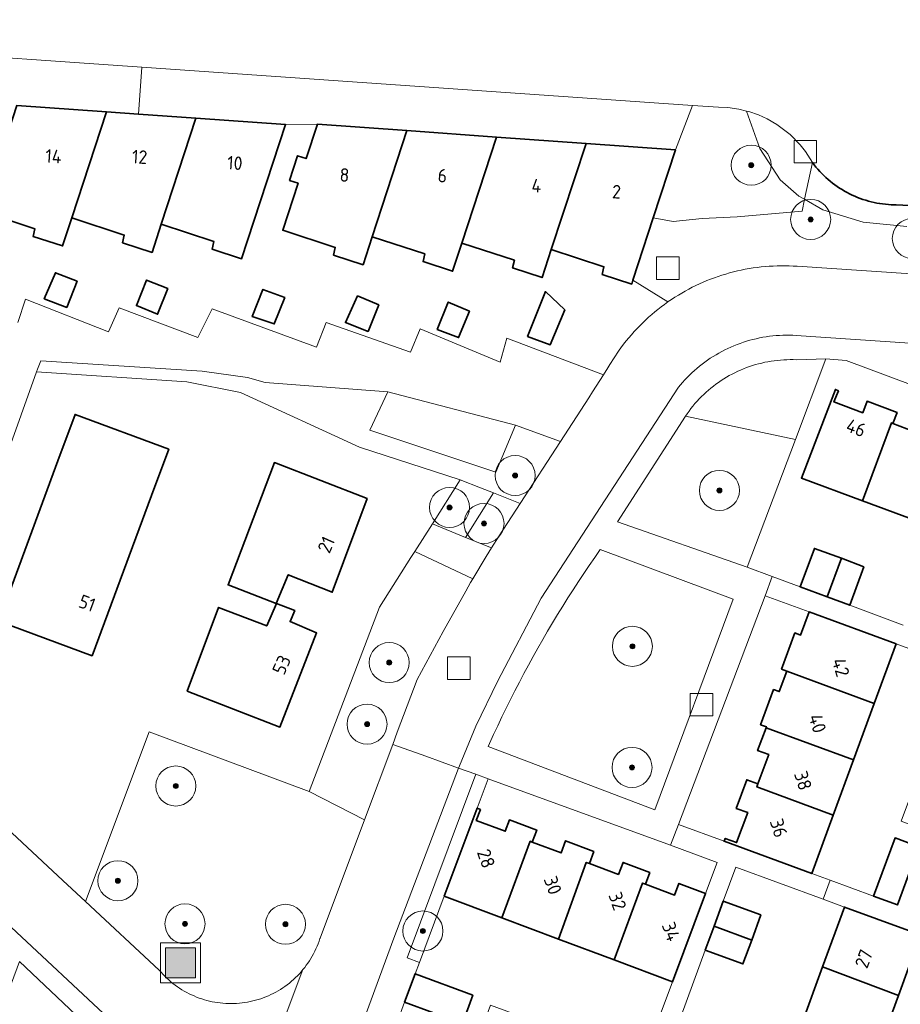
# Model space of a CAD drawing. Extents: x 154222 to 160093, y 456746 to 462495.
# Tile 142 of 254: x 158233 to 158321, y 461078 to 461177. Entities that reach past the tile are written whole.
import ezdxf
from ezdxf.enums import TextEntityAlignment as Align

# ---------------------------------------------------------------- set-up
doc = ezdxf.new("R2010")
doc.units = 0
doc.header["$LTSCALE"] = 0.75
doc.layers.get('0').update_dxf_attribs({"linetype": 'CONTINUOUS'})
for name, color, linetype, lineweight in [('B-XX-GK-BESCHOEIING-G', 252, 'GK-BESCHOEIING', 35), ('B-XX-GR-BEPLANTING_CULTUUR_BOSPLANTSOEN-GV', 252, 'CONTINUOUS', 18), ('B-XX-GR-BEPLANTING_CULTUUR_HEESTERS-GV', 252, 'CONTINUOUS', 18), ('B-XX-GR-BOOM-S', 252, 'CONTINUOUS', 25), ('B-XX-IE-MEUBILAIR_WEGMEUBILAIR-S', 252, 'CONTINUOUS', 25), ('B-XX-OG-BEBOUWING-GV', 6, 'CONTINUOUS', 35), ('B-XX-OG-BEBOUWING-T18', 1, 'CONTINUOUS', 18), ('B-XX-OG-TERREIN_CULTUURSCHEIDING-GV', 252, 'CONTINUOUS', 18), ('B-XX-OG-TERREIN_ERF-GV', 252, 'CONTINUOUS', 18), ('B-XX-OG-WATER_SLOOT-GV', 252, 'CONTINUOUS', 18), ('B-XX-RI-GWA_RIOOLPUT-S', 252, 'CONTINUOUS', 25), ('B-XX-VH-VERHARDING_ASFALT-GV', 252, 'CONTINUOUS', 18), ('B-XX-VH-VERHARDING_BETONSTRAATSTEEN-GV', 252, 'CONTINUOUS', 18), ('B-XX-VH-VERHARDING_TEGEL-GV', 252, 'CONTINUOUS', 18)]:
    doc.layers.add(name, color=color, linetype=linetype, lineweight=lineweight)
doc.styles.add('NLCS-ISO-M-T18', font='NLCS-ISO.ttf', dxfattribs={"height": 1.8})
doc.linetypes.add('GK-BESCHOEIING', pattern='A,30,-5,[1,NLCS.SHX,S=1,R=0,X=0,Y=0],-5', length=40)

# ---------------------------------------------------------------- blocks, each defined once
blk = doc.blocks.new('SIE-WEG_AFVALBAK-SO')
at = {"linetype": 'ByBlock', "lineweight": 18}
h = blk.add_hatch(color=0, dxfattribs=at)
h.dxf.hatch_style = 1
h.paths.add_polyline_path([(-1.5, -1.5), (1.5, -1.5), (1.5, 1.5), (-1.5, 1.5)])
at = {"color": 0, "linetype": 'ByBlock', "lineweight": 18}
for points in [[(-2, -2), (2, -2), (2, 2), (-2, 2)], [(-1.5, -1.5), (1.5, -1.5), (1.5, 1.5), (-1.5, 1.5)]]:
    blk.add_lwpolyline(points, close=True, dxfattribs=at)
blk = doc.blocks.new('SRI-PUT_INSPECTIEPUT_RIOOLPUT-SO')
at = {"color": 0, "linetype": 'ByBlock', "lineweight": 18}
blk.add_lwpolyline([(-1.125, -1.125), (1.125, -1.125), (1.125, 1.125), (-1.125, 1.125)], close=True, dxfattribs=at)
blk = doc.blocks.new('SGR-BOOM_01-SO')
at = {"linetype": 'ByBlock', "lineweight": 18}
h = blk.add_hatch(color=0, dxfattribs=at)
h.dxf.hatch_style = 1
edge = h.paths.add_edge_path()
edge.add_arc((0, 0), 0.25, 0, 360)
at = {"color": 0, "linetype": 'ByBlock', "lineweight": 18}
for radius in [2, 0.25]:
    blk.add_circle((0, 0), radius, dxfattribs=at)

msp = doc.modelspace()

# ---------------------------------------------------------------- linework, layer by layer
at = {"layer": 'B-XX-GK-BESCHOEIING-G'}
msp.add_lwpolyline([(158343.163, 461157.071), (158320.35, 461158.23), (158320.15, 461158.232), (158319.862, 461158.242), (158319.574, 461158.26), (158319.286, 461158.286), (158319, 461158.32), (158318.714, 461158.361), (158318.43, 461158.411), (158318.147, 461158.468), (158317.866, 461158.534), (158317.586, 461158.607), (158317.309, 461158.688), (158317.035, 461158.776), (158316.762, 461158.872), (158316.493, 461158.975), (158316.226, 461159.086), (158315.963, 461159.205), (158315.703, 461159.33), (158315.447, 461159.463), (158315.194, 461159.603), (158314.946, 461159.749), (158314.701, 461159.903), (158314.461, 461160.063), (158314.226, 461160.23), (158313.995, 461160.403), (158313.769, 461160.583), (158313.548, 461160.769), (158313.333, 461160.961), (158313.122, 461161.158), (158312.918, 461161.362), (158312.719, 461161.571), (158312.526, 461161.785), (158312.339, 461162.005), (158312.158, 461162.23), (158311.983, 461162.46)], dxfattribs=at)
at = {"layer": 'B-XX-GR-BEPLANTING_CULTUUR_BOSPLANTSOEN-GV'}
msp.add_lwpolyline([(158232.518, 461168.167), (158241.462, 461167.526), (158244.659, 461167.297), (158244.996, 461171.989), (158173.13, 461176.99)], dxfattribs=at)
for points in [[(158302.61, 461167.98), (158299.99, 461168.162), (158298.311, 461163.724), (158296.088, 461156.925), (158298.083, 461156.571), (158300.963, 461156.859), (158304.472, 461157.021), (158310.945, 461157.599), (158311.198, 461158.785), (158310.619, 461159.113), (158308.749, 461160.725), (158306.739, 461163.848), (158305.389, 461167.604), (158304.633, 461167.787), (158303.539, 461167.94)], [(158305.63, 461167.545), (158305.389, 461167.604), (158306.739, 461163.848), (158308.749, 461160.725), (158310.619, 461159.113), (158311.198, 461158.785), (158311.983, 461162.46), (158311.28, 461163.55), (158310.759, 461164.214), (158309.754, 461165.246), (158308.435, 461166.256), (158307.478, 461166.809), (158306.591, 461167.212)]]:
    msp.add_lwpolyline(points, close=True, dxfattribs=at)
at = {"layer": 'B-XX-GR-BEPLANTING_CULTUUR_HEESTERS-GV'}
for points in [[(158310.283, 461134.808), (158313.318, 461142.846), (158310.388, 461142.758), (158310.071, 461142.768), (158309.753, 461142.771), (158309.436, 461142.765), (158309.119, 461142.751), (158308.802, 461142.73), (158308.486, 461142.7), (158308.17, 461142.663), (158307.856, 461142.617), (158307.543, 461142.564), (158307.232, 461142.503), (158306.922, 461142.434), (158306.614, 461142.357), (158306.308, 461142.272), (158306.004, 461142.18), (158305.703, 461142.08), (158305.404, 461141.973), (158305.108, 461141.858), (158304.815, 461141.735), (158304.525, 461141.606), (158304.239, 461141.468), (158303.956, 461141.324), (158303.677, 461141.173), (158303.402, 461141.015), (158303.13, 461140.85), (158302.863, 461140.678), (158302.601, 461140.499), (158302.343, 461140.314), (158302.09, 461140.123), (158301.841, 461139.925), (158301.598, 461139.721), (158301.36, 461139.511), (158301.128, 461139.295), (158300.9, 461139.073), (158300.679, 461138.845), (158300.463, 461138.612), (158300.253, 461138.374), (158300.05, 461138.13), (158299.852, 461137.882), (158299.661, 461137.628), (158299.477, 461137.37), (158299.315, 461137.132)], [(158278.823, 461129.969), (158276.811, 461130.768), (158274.024, 461126.379), (158277.345, 461125.018), (158280.132, 461129.449)], [(158279.596, 461100.909), (158278.378, 461101.353), (158271.513, 461083.012), (158272.727, 461082.556), (158275.2, 461089.166), (158278.494, 461097.964)]]:
    msp.add_lwpolyline(points, close=True, dxfattribs=at)
at = {"layer": 'B-XX-OG-BEBOUWING-GV'}
for points in [[(158241.462, 461167.526), (158232.518, 461168.167), (158229.054, 461157.569), (158234.305, 461155.852), (158234.134, 461155.087), (158237.081, 461154.124), (158237.997, 461156.928)], [(158244.659, 461167.297), (158241.462, 461167.526), (158237.997, 461156.928), (158243.249, 461155.212), (158243.078, 461154.447), (158246.024, 461153.484), (158246.941, 461156.288), (158250.406, 461166.886)], [(158259.349, 461166.245), (158250.406, 461166.886), (158246.941, 461156.288), (158252.192, 461154.571), (158252.021, 461153.806), (158254.968, 461152.843)], [(158271.48, 461165.646), (158262.537, 461166.286), (158261.413, 461162.849), (158260.555, 461163.13), (158259.75, 461160.669), (158260.609, 461160.388), (158259.072, 461155.688), (158264.324, 461153.972), (158264.153, 461153.207), (158267.099, 461152.244), (158268.016, 461155.048)], [(158280.424, 461165.005), (158271.48, 461165.646), (158268.016, 461155.048), (158273.267, 461153.331), (158273.096, 461152.566), (158276.043, 461151.603), (158276.959, 461154.407)], [(158289.368, 461164.365), (158280.424, 461165.005), (158276.959, 461154.407), (158282.211, 461152.69), (158282.04, 461151.926), (158284.986, 461150.962), (158285.903, 461153.766)], [(158298.311, 461163.724), (158289.368, 461164.365), (158285.903, 461153.766), (158291.154, 461152.05), (158290.984, 461151.285), (158293.93, 461150.322), (158294.057, 461150.712), (158296.088, 461156.925)], [(158238.529, 461150.612), (158236.36, 461151.447), (158235.256, 461148.855), (158237.493, 461147.982)], [(158247.592, 461149.866), (158245.482, 461150.722), (158244.464, 461148.172), (158246.565, 461147.309)], [(158259.269, 461148.989), (158257.088, 461149.781), (158256.027, 461147.076), (158258.223, 461146.344)], [(158268.67, 461148.248), (158266.544, 461149.133), (158265.341, 461146.467), (158267.598, 461145.59)], [(158287.245, 461147.74), (158285.313, 461149.575), (158283.533, 461145.098), (158285.772, 461144.236)], [(158277.741, 461147.623), (158275.601, 461148.521), (158274.507, 461145.794), (158276.636, 461144.977)], [(158314.576, 461139.647), (158314.276, 461139.797), (158310.892, 461130.938), (158316.998, 461128.679), (158319.868, 461136.454), (158320.024, 461136.395), (158320.437, 461137.489), (158317.44, 461138.619), (158317.003, 461137.462), (158314.128, 461138.546)], [(158247.688, 461133.835), (158238.34, 461137.291), (158236.605, 461132.657), (158230.685, 461116.647), (158240.033, 461113.191), (158245.953, 461129.201)], [(158320.024, 461136.395), (158319.868, 461136.454), (158316.998, 461128.679), (158322.478, 461126.651), (158325.356, 461134.439), (158325.599, 461134.347), (158325.984, 461135.367), (158323.223, 461136.409), (158322.82, 461135.34)], [(158267.507, 461128.898), (158258.241, 461132.48), (158253.614, 461120.267), (158258.422, 461118.426), (158259.617, 461121.28), (158264.025, 461119.539)], [(158314.874, 461122.925), (158312.19, 461123.919), (158310.763, 461120.061), (158313.45, 461119.067)], [(158317.133, 461122.089), (158314.874, 461122.925), (158313.45, 461119.067), (158315.706, 461118.233)], [(158260.276, 461117.716), (158258.438, 461118.42), (158257.478, 461116.171), (158252.668, 461118.014), (158249.534, 461109.656), (158258.8, 461106.074), (158262.449, 461115.477), (158259.811, 461116.606)], [(158320.343, 461114.374), (158311.655, 461117.566), (158310.807, 461115.257), (158310.234, 461115.467), (158308.906, 461111.854), (158309.417, 461111.666), (158318.161, 461108.434)], [(158318.161, 461108.434), (158309.417, 461111.666), (158308.662, 461109.611), (158308.1, 461109.818), (158306.811, 461106.306), (158307.383, 461106.096), (158307.347, 461105.997), (158316.084, 461102.779)], [(158316.084, 461102.779), (158307.347, 461105.997), (158306.51, 461103.72), (158307.616, 461103.314), (158306.544, 461100.395), (158306.433, 461100.095), (158314.062, 461097.275)], [(158306.544, 461100.395), (158305.426, 461100.806), (158304.375, 461097.946), (158305.519, 461097.526), (158304.416, 461094.525), (158303.273, 461094.945), (158303.166, 461094.654), (158311.918, 461091.439), (158314.062, 461097.275), (158306.433, 461100.095)], [(158278.82, 461097.842), (158278.494, 461097.964), (158275.2, 461089.166), (158280.955, 461087.011), (158283.799, 461094.657), (158284.001, 461094.582), (158284.447, 461095.774), (158281.723, 461096.793), (158281.296, 461095.653), (158278.406, 461096.736)], [(158290.16, 461093.645), (158287.327, 461094.705), (158286.878, 461093.505), (158284.001, 461094.582), (158283.799, 461094.657), (158280.955, 461087.011), (158286.63, 461084.887), (158289.395, 461092.547), (158289.706, 461092.43)], [(158322.624, 461094.107), (158320.243, 461094.99), (158318.088, 461089.174), (158320.472, 461088.298)], [(158295.755, 461091.54), (158293.064, 461092.547), (158292.612, 461091.342), (158289.706, 461092.43), (158289.395, 461092.547), (158286.63, 461084.887), (158292.172, 461082.812), (158295.002, 461090.484), (158295.315, 461090.367)], [(158295.315, 461090.367), (158295.002, 461090.484), (158292.172, 461082.812), (158298.002, 461080.629), (158301.306, 461089.454), (158298.646, 461090.45), (158298.209, 461089.283)], [(158306.845, 461087.301), (158303.082, 461088.688), (158302.162, 461086.188), (158305.915, 461084.775)], [(158321.589, 461085.74), (158315.181, 461088.09), (158312.989, 461082.111), (158320.568, 461079.258), (158322.784, 461085.302)], [(158305.915, 461084.775), (158302.162, 461086.188), (158301.278, 461083.787), (158305.04, 461082.401)], [(158320.568, 461079.258), (158312.989, 461082.111), (158310.946, 461076.537), (158318.537, 461073.718)], [(158278.072, 461079.292), (158272.302, 461081.419), (158271.239, 461078.584), (158277.026, 461076.452)]]:
    msp.add_lwpolyline(points, close=True, dxfattribs=at)
at = {"layer": 'B-XX-OG-TERREIN_CULTUURSCHEIDING-GV'}
for points in [[(158299.99, 461168.162), (158244.996, 461171.989), (158244.659, 461167.297), (158250.406, 461166.886), (158259.349, 461166.245), (158262.537, 461166.286), (158271.48, 461165.646), (158280.424, 461165.005), (158289.368, 461164.365), (158298.311, 461163.724)], [(158251.019, 461141.604), (158234.918, 461142.637), (158234.593, 461141.832), (158234.49, 461141.542), (158249.478, 461140.548), (158254.863, 461139.504), (158266.728, 461134.029), (158276.811, 461130.768), (158278.823, 461129.969), (158280.132, 461129.449), (158282.779, 461128.397), (158286.824, 461134.603), (158282.316, 461136.235), (158280.363, 461131.519), (158267.774, 461135.717), (158269.574, 461139.539), (158257.305, 461140.492), (158255.55, 461140.995)], [(158310.283, 461134.808), (158299.315, 461137.132), (158292.525, 461126.581), (158305.457, 461122.024)], [(158282.779, 461128.397), (158280.132, 461129.449), (158277.345, 461125.018), (158279.935, 461123.957), (158280.678, 461125.174)], [(158278.055, 461120.877), (158272.255, 461123.594), (158271.879, 461123.002), (158268.732, 461118.047), (158261.717, 461099.628), (158267.233, 461096.799), (158270.059, 461104.338), (158270.512, 461105.547), (158272.501, 461110.803), (158275.094, 461115.609), (158277.356, 461119.659), (158277.835, 461120.517)], [(158304.081, 461118.853), (158290.791, 461123.818), (158290.235, 461123.021), (158289.686, 461122.219), (158289.144, 461121.413), (158288.608, 461120.603), (158288.079, 461119.788), (158287.556, 461118.969), (158287.041, 461118.145), (158286.532, 461117.317), (158286.03, 461116.486), (158285.535, 461115.65), (158285.047, 461114.81), (158284.565, 461113.965), (158284.091, 461113.117), (158283.624, 461112.266), (158283.163, 461111.41), (158282.71, 461110.551), (158282.264, 461109.687), (158281.825, 461108.821), (158281.393, 461107.95), (158280.968, 461107.076), (158280.551, 461106.199), (158280.14, 461105.318), (158279.737, 461104.434), (158279.602, 461104.133), (158296.256, 461097.788)], [(158261.717, 461099.628), (158245.719, 461105.607), (158239.364, 461088.656), (158246.742, 461081.792), (158246.92, 461081.585), (158247.105, 461081.383), (158247.295, 461081.187), (158247.491, 461080.997), (158247.692, 461080.812), (158247.899, 461080.633), (158248.111, 461080.46), (158248.327, 461080.294), (158248.549, 461080.134), (158248.775, 461079.981), (158249.006, 461079.834), (158249.24, 461079.694), (158249.479, 461079.561), (158249.722, 461079.435), (158249.968, 461079.316), (158250.217, 461079.205), (158250.47, 461079.1), (158250.725, 461079.004), (158250.984, 461078.915), (158251.244, 461078.833), (158251.507, 461078.759), (158251.773, 461078.693), (158252.021, 461078.638), (158252.289, 461078.587), (158252.559, 461078.544), (158252.83, 461078.508), (158253.102, 461078.481), (158253.374, 461078.462), (158253.647, 461078.45), (158253.921, 461078.447), (158254.194, 461078.451), (158254.467, 461078.464), (158254.739, 461078.485), (158255.011, 461078.513), (158255.282, 461078.55), (158255.551, 461078.594), (158255.819, 461078.646), (158256.086, 461078.707), (158256.35, 461078.774), (158256.613, 461078.85), (158256.873, 461078.933), (158257.131, 461079.024), (158257.386, 461079.122), (158257.638, 461079.228), (158257.886, 461079.341), (158258.132, 461079.462), (158258.373, 461079.589), (158258.611, 461079.723), (158258.845, 461079.865), (158259.074, 461080.013), (158259.3, 461080.168), (158259.52, 461080.329), (158259.736, 461080.497), (158259.946, 461080.671), (158260.152, 461080.851), (158260.352, 461081.037), (158260.547, 461081.229), (158260.736, 461081.426), (158260.918, 461081.629), (158261.095, 461081.837), (158261.266, 461082.05), (158261.431, 461082.269), (158261.589, 461082.491), (158261.74, 461082.719), (158261.885, 461082.95), (158262.023, 461083.186), (158262.154, 461083.426), (158262.278, 461083.67), (158262.394, 461083.917), (158262.504, 461084.167), (158262.606, 461084.42), (158262.701, 461084.677), (158262.788, 461084.936), (158262.8, 461084.975), (158267.233, 461096.799)]]:
    msp.add_lwpolyline(points, close=True, dxfattribs=at)
for points in [[(158343.163, 461157.071), (158320.35, 461158.23), (158320.15, 461158.232), (158319.862, 461158.242), (158319.574, 461158.26), (158319.286, 461158.286), (158319, 461158.319), (158318.714, 461158.361), (158318.43, 461158.411), (158318.147, 461158.468), (158317.866, 461158.534), (158317.587, 461158.607), (158317.309, 461158.688), (158317.035, 461158.776), (158316.762, 461158.872), (158316.493, 461158.975), (158316.227, 461159.086), (158315.963, 461159.205), (158315.703, 461159.33), (158315.447, 461159.463), (158315.194, 461159.603), (158314.946, 461159.749), (158314.701, 461159.903), (158314.461, 461160.063), (158314.226, 461160.23), (158313.995, 461160.403), (158313.769, 461160.583), (158313.548, 461160.769), (158313.332, 461160.96), (158313.122, 461161.158), (158312.918, 461161.362), (158312.719, 461161.571), (158312.526, 461161.785), (158312.339, 461162.005), (158312.158, 461162.23), (158311.983, 461162.46), (158311.198, 461158.785), (158313.027, 461157.747), (158317.055, 461156.495), (158321.403, 461156.054)], [(158321.403, 461156.054), (158317.055, 461156.495), (158313.027, 461157.747), (158311.198, 461158.785), (158310.945, 461157.599), (158304.472, 461157.021), (158300.963, 461156.859), (158298.083, 461156.571), (158296.088, 461156.925), (158294.057, 461150.712), (158297.537, 461148.528), (158297.587, 461148.563), (158297.918, 461148.788), (158298.253, 461149.007), (158298.592, 461149.218), (158298.935, 461149.423), (158299.282, 461149.621), (158299.633, 461149.812), (158299.988, 461149.996), (158300.347, 461150.173), (158300.709, 461150.343), (158301.074, 461150.505), (158301.443, 461150.66), (158301.815, 461150.807), (158302.189, 461150.948), (158302.566, 461151.08), (158302.946, 461151.205), (158303.328, 461151.322), (158303.713, 461151.432), (158304.099, 461151.534), (158304.488, 461151.628), (158304.878, 461151.715), (158305.27, 461151.793), (158305.663, 461151.864), (158306.058, 461151.927), (158306.454, 461151.982), (158306.851, 461152.029), (158307.249, 461152.068), (158307.648, 461152.099), (158308.047, 461152.122), (158308.446, 461152.137), (158308.846, 461152.144), (158309.246, 461152.144), (158309.646, 461152.135), (158310.045, 461152.118), (158310.444, 461152.093), (158342.63, 461149.957)]]:
    msp.add_lwpolyline(points, dxfattribs=at)
at = {"layer": 'B-XX-OG-TERREIN_ERF-GV'}
for points in [[(158232.601, 461146.482), (158233.374, 461148.799), (158241.673, 461145.564), (158242.723, 461147.929), (158250.604, 461144.969), (158252.021, 461147.845), (158262.451, 461144.02), (158263.408, 461146.478), (158271.844, 461143.52), (158272.801, 461145.839), (158280.777, 461142.509), (158281.457, 461144.918), (158291.104, 461141.243), (158291.551, 461141.951), (158291.757, 461142.277), (158292.598, 461143.604), (158292.909, 461144.056), (158293.253, 461144.484), (158293.376, 461144.637), (158293.637, 461144.952), (158293.903, 461145.261), (158294.175, 461145.565), (158294.454, 461145.863), (158294.738, 461146.157), (158295.028, 461146.444), (158295.323, 461146.726), (158295.624, 461147.001), (158295.93, 461147.271), (158296.241, 461147.535), (158296.558, 461147.793), (158296.88, 461148.044), (158297.206, 461148.289), (158297.537, 461148.528), (158294.057, 461150.712), (158293.93, 461150.322), (158290.984, 461151.285), (158291.154, 461152.05), (158285.903, 461153.766), (158284.986, 461150.962), (158282.04, 461151.926), (158282.211, 461152.69), (158276.959, 461154.407), (158276.043, 461151.603), (158273.096, 461152.566), (158273.267, 461153.331), (158268.016, 461155.048), (158267.099, 461152.244), (158264.153, 461153.207), (158264.324, 461153.972), (158259.072, 461155.688), (158260.609, 461160.388), (158259.75, 461160.669), (158260.555, 461163.13), (158261.413, 461162.849), (158262.537, 461166.286), (158259.349, 461166.245), (158254.968, 461152.843), (158252.021, 461153.806), (158252.192, 461154.571), (158246.941, 461156.288), (158246.024, 461153.484), (158243.078, 461154.447), (158243.249, 461155.212), (158237.997, 461156.928), (158237.081, 461154.124), (158234.134, 461155.087), (158234.305, 461155.852), (158229.054, 461157.569)], [(158354.985, 461127.912), (158315.37, 461142.7), (158313.318, 461142.846), (158310.283, 461134.808), (158305.457, 461122.024), (158307.977, 461121.092), (158310.763, 461120.061), (158312.19, 461123.919), (158314.874, 461122.925), (158317.133, 461122.089), (158315.706, 461118.233), (158321.036, 461116.26)], [(158231.01, 461096.428), (158237.107, 461090.756), (158239.364, 461088.656), (158245.719, 461105.607), (158261.717, 461099.628), (158268.732, 461118.047), (158271.879, 461123.002), (158272.255, 461123.594), (158274.024, 461126.379), (158276.811, 461130.768), (158266.728, 461134.029), (158254.863, 461139.504), (158249.478, 461140.548), (158234.49, 461141.542), (158231.422, 461132.963)], [(158322.478, 461126.651), (158316.998, 461128.679), (158310.892, 461130.938), (158314.276, 461139.797), (158314.576, 461139.647), (158314.128, 461138.546), (158317.003, 461137.462), (158317.44, 461138.619), (158320.437, 461137.489), (158320.024, 461136.395), (158322.82, 461135.34)], [(158310.946, 461076.537), (158312.989, 461082.111), (158315.181, 461088.09), (158313.068, 461088.865), (158304.324, 461092.07), (158303.082, 461088.688), (158306.845, 461087.301), (158305.915, 461084.775), (158305.04, 461082.401), (158301.278, 461083.787), (158298.867, 461077.239)], [(158322.784, 461085.302), (158320.568, 461079.258), (158318.537, 461073.718)]]:
    msp.add_lwpolyline(points, dxfattribs=at)
for points in [[(158238.529, 461150.612), (158237.493, 461147.982), (158235.256, 461148.855), (158236.36, 461151.447)], [(158247.592, 461149.866), (158246.565, 461147.309), (158244.464, 461148.172), (158245.482, 461150.722)], [(158259.269, 461148.989), (158258.223, 461146.344), (158256.027, 461147.076), (158257.088, 461149.781)], [(158268.67, 461148.248), (158267.598, 461145.59), (158265.341, 461146.467), (158266.544, 461149.133)], [(158287.245, 461147.74), (158285.772, 461144.236), (158283.533, 461145.098), (158285.313, 461149.575)], [(158277.741, 461147.623), (158276.636, 461144.977), (158274.507, 461145.794), (158275.601, 461148.521)], [(158247.688, 461133.835), (158245.953, 461129.201), (158240.033, 461113.191), (158230.685, 461116.647), (158236.605, 461132.657), (158238.34, 461137.291)], [(158267.507, 461128.898), (158264.025, 461119.539), (158259.617, 461121.28), (158258.422, 461118.426), (158253.614, 461120.267), (158258.241, 461132.48)], [(158260.276, 461117.716), (158259.811, 461116.606), (158262.449, 461115.477), (158258.8, 461106.074), (158249.534, 461109.656), (158252.668, 461118.014), (158257.478, 461116.171), (158258.438, 461118.42)], [(158311.655, 461117.566), (158307.25, 461119.186), (158298.6, 461096.332), (158303.166, 461094.654), (158303.273, 461094.945), (158304.416, 461094.525), (158305.519, 461097.526), (158304.375, 461097.946), (158305.426, 461100.806), (158306.544, 461100.395), (158307.616, 461103.314), (158306.51, 461103.72), (158307.347, 461105.997), (158307.383, 461106.096), (158306.811, 461106.306), (158308.1, 461109.818), (158308.662, 461109.611), (158309.417, 461111.666), (158308.906, 461111.854), (158310.234, 461115.467), (158310.807, 461115.257)], [(158326.58, 461112.079), (158320.343, 461114.374), (158318.161, 461108.434), (158316.084, 461102.779), (158314.062, 461097.275), (158311.918, 461091.439), (158313.763, 461090.762), (158318.088, 461089.174), (158320.243, 461094.99), (158322.624, 461094.107), (158323.24, 461095.771), (158320.859, 461096.654), (158322.284, 461100.496), (158324.664, 461099.614), (158325.322, 461101.391), (158322.944, 461102.273), (158324.375, 461106.133), (158326.753, 461105.25), (158327.506, 461107.281), (158325.128, 461108.163)], [(158297.795, 461094.261), (158279.596, 461100.909), (158278.494, 461097.964), (158278.82, 461097.842), (158278.406, 461096.736), (158281.296, 461095.653), (158281.723, 461096.793), (158284.447, 461095.774), (158284.001, 461094.582), (158286.878, 461093.505), (158287.327, 461094.705), (158290.16, 461093.645), (158289.706, 461092.43), (158292.612, 461091.342), (158293.064, 461092.547), (158295.755, 461091.54), (158295.315, 461090.367), (158298.209, 461089.283), (158298.646, 461090.45), (158301.306, 461089.454), (158302.466, 461092.555)], [(158280.955, 461087.011), (158275.2, 461089.166), (158272.727, 461082.556), (158272.302, 461081.419), (158278.072, 461079.292), (158277.026, 461076.452), (158278.894, 461075.764), (158279.828, 461078.302), (158283.735, 461076.862), (158282.801, 461074.325), (158284.337, 461073.76), (158284.467, 461073.712), (158285.401, 461076.249), (158289.23, 461074.837), (158288.296, 461072.3), (158290.172, 461071.608), (158291.105, 461074.146), (158295.033, 461072.7), (158298.002, 461080.629), (158292.172, 461082.812), (158286.63, 461084.887)], [(158244.664, 461071.385), (158232.778, 461082.663), (158227.949, 461069.665), (158230.855, 461068.591), (158233.686, 461067.545), (158236.51, 461066.502), (158239.351, 461065.452), (158242.075, 461064.445), (158242.457, 461065.47)]]:
    msp.add_lwpolyline(points, close=True, dxfattribs=at)
at = {"layer": 'B-XX-OG-WATER_SLOOT-GV'}
msp.add_lwpolyline([(158173.13, 461176.99), (158244.996, 461171.989), (158299.99, 461168.162), (158302.61, 461167.98), (158303.539, 461167.94), (158304.633, 461167.787), (158305.389, 461167.604), (158305.63, 461167.545), (158306.591, 461167.212), (158307.478, 461166.809), (158308.435, 461166.256), (158309.754, 461165.246), (158310.759, 461164.214), (158311.28, 461163.55), (158311.983, 461162.46), (158312.158, 461162.23), (158312.339, 461162.005), (158312.526, 461161.785), (158312.719, 461161.571), (158312.918, 461161.362), (158313.122, 461161.158), (158313.332, 461160.96), (158313.548, 461160.769), (158313.769, 461160.583), (158313.995, 461160.403), (158314.226, 461160.23), (158314.461, 461160.063), (158314.701, 461159.903), (158314.946, 461159.749), (158315.194, 461159.603), (158315.447, 461159.463), (158315.703, 461159.33), (158315.963, 461159.205), (158316.227, 461159.086), (158316.493, 461158.975), (158316.762, 461158.872), (158317.035, 461158.776), (158317.309, 461158.688), (158317.587, 461158.607), (158317.866, 461158.534), (158318.147, 461158.468), (158318.43, 461158.411), (158318.714, 461158.361), (158319, 461158.319), (158319.286, 461158.286), (158319.574, 461158.26), (158319.862, 461158.242), (158320.15, 461158.232), (158320.35, 461158.23), (158343.163, 461157.071)], dxfattribs=at)
at = {"layer": 'B-XX-VH-VERHARDING_ASFALT-GV'}
for points in [[(158342.63, 461149.957), (158310.444, 461152.093), (158310.045, 461152.118), (158309.646, 461152.135), (158309.246, 461152.144), (158308.846, 461152.144), (158308.446, 461152.137), (158308.047, 461152.122), (158307.648, 461152.099), (158307.249, 461152.068), (158306.851, 461152.029), (158306.454, 461151.982), (158306.058, 461151.927), (158305.663, 461151.864), (158305.27, 461151.793), (158304.878, 461151.715), (158304.488, 461151.628), (158304.099, 461151.534), (158303.713, 461151.432), (158303.328, 461151.322), (158302.946, 461151.205), (158302.566, 461151.08), (158302.189, 461150.948), (158301.815, 461150.807), (158301.443, 461150.66), (158301.074, 461150.505), (158300.709, 461150.343), (158300.347, 461150.173), (158299.988, 461149.996), (158299.633, 461149.812), (158299.282, 461149.621), (158298.935, 461149.423), (158298.592, 461149.218), (158298.253, 461149.007), (158297.918, 461148.788), (158297.587, 461148.563), (158297.537, 461148.528), (158297.206, 461148.289), (158296.88, 461148.044), (158296.558, 461147.793), (158296.241, 461147.535), (158295.93, 461147.271), (158295.624, 461147.001), (158295.323, 461146.726), (158295.028, 461146.444), (158294.738, 461146.157), (158294.454, 461145.863), (158294.175, 461145.565), (158293.903, 461145.261), (158293.637, 461144.952), (158293.376, 461144.637), (158293.253, 461144.484), (158292.909, 461144.056), (158292.598, 461143.604), (158291.757, 461142.277), (158291.551, 461141.951), (158291.104, 461141.243), (158290.03, 461139.541), (158289.655, 461138.946), (158286.824, 461134.603), (158282.779, 461128.397), (158280.678, 461125.174), (158279.935, 461123.957), (158279.407, 461123.093), (158278.055, 461120.877), (158277.835, 461120.517), (158277.356, 461119.659), (158275.094, 461115.609), (158272.501, 461110.803), (158270.512, 461105.547), (158270.059, 461104.338), (158273.38, 461103.146), (158276.636, 461101.978), (158276.724, 461102.209), (158278.367, 461106.164), (158280.51, 461110.619), (158284.895, 461118.93), (158298.611, 461140.015), (158298.798, 461140.242), (158299.017, 461140.496), (158299.241, 461140.744), (158299.472, 461140.986), (158299.708, 461141.223), (158299.949, 461141.454), (158300.197, 461141.679), (158300.449, 461141.899), (158300.707, 461142.112), (158300.969, 461142.319), (158301.237, 461142.52), (158301.509, 461142.714), (158301.786, 461142.902), (158302.067, 461143.083), (158302.353, 461143.257), (158302.642, 461143.424), (158302.936, 461143.585), (158303.233, 461143.738), (158303.534, 461143.884), (158303.838, 461144.023), (158304.146, 461144.155), (158304.456, 461144.279), (158304.77, 461144.396), (158305.086, 461144.505), (158305.404, 461144.606), (158305.725, 461144.701), (158306.048, 461144.787), (158306.374, 461144.865), (158306.7, 461144.936), (158307.029, 461144.999), (158307.359, 461145.054), (158307.69, 461145.101), (158308.022, 461145.14), (158308.355, 461145.171), (158308.689, 461145.195), (158309.023, 461145.21), (158309.357, 461145.217), (158309.692, 461145.216), (158310.026, 461145.208), (158310.36, 461145.191), (158324.675, 461144.22)], [(158257.073, 461049.403), (158270.156, 461084.99), (158276.636, 461101.978), (158273.38, 461103.146), (158270.059, 461104.338), (158267.233, 461096.799), (158262.8, 461084.975), (158262.788, 461084.936), (158262.701, 461084.677), (158262.606, 461084.42), (158262.504, 461084.167), (158262.394, 461083.917), (158262.278, 461083.67), (158262.154, 461083.426), (158262.023, 461083.186), (158261.885, 461082.95), (158261.74, 461082.719), (158261.589, 461082.491), (158261.431, 461082.269), (158261.266, 461082.05), (158261.095, 461081.837), (158253.514, 461061.725)], [(158253.514, 461061.725), (158261.095, 461081.837), (158260.918, 461081.629), (158260.736, 461081.426), (158260.547, 461081.229), (158260.352, 461081.037), (158260.152, 461080.851), (158259.946, 461080.671), (158259.736, 461080.497), (158259.52, 461080.329), (158259.3, 461080.168), (158259.074, 461080.013), (158258.845, 461079.865), (158258.611, 461079.723), (158258.373, 461079.589), (158258.132, 461079.462), (158257.886, 461079.341), (158257.638, 461079.228), (158257.386, 461079.122), (158257.131, 461079.024), (158256.873, 461078.933), (158256.613, 461078.85), (158256.35, 461078.774), (158256.086, 461078.707), (158255.819, 461078.646), (158255.551, 461078.594), (158255.282, 461078.55), (158255.011, 461078.513), (158254.739, 461078.485), (158254.467, 461078.464), (158254.194, 461078.451), (158253.921, 461078.447), (158253.647, 461078.45), (158253.374, 461078.462), (158253.102, 461078.481), (158252.83, 461078.508), (158252.559, 461078.544), (158252.289, 461078.587), (158252.021, 461078.638), (158251.773, 461078.693), (158251.507, 461078.759), (158251.244, 461078.833), (158250.984, 461078.915), (158250.725, 461079.004), (158250.47, 461079.1), (158250.217, 461079.205), (158249.968, 461079.316), (158249.722, 461079.435), (158249.479, 461079.561), (158249.24, 461079.694), (158249.006, 461079.834), (158248.775, 461079.981), (158248.549, 461080.134), (158248.327, 461080.294), (158248.111, 461080.46), (158247.899, 461080.633), (158247.692, 461080.812), (158247.491, 461080.997), (158247.295, 461081.187), (158247.105, 461081.383), (158246.92, 461081.585), (158246.742, 461081.792), (158239.364, 461088.656), (158237.107, 461090.756), (158231.01, 461096.428)], [(158224.799, 461092.75), (158248.819, 461070.292)]]:
    msp.add_lwpolyline(points, dxfattribs=at)
at = {"layer": 'B-XX-VH-VERHARDING_BETONSTRAATSTEEN-GV'}
msp.add_lwpolyline([(158231.422, 461132.963), (158234.49, 461141.542), (158234.593, 461141.832), (158234.918, 461142.637), (158251.019, 461141.604), (158255.55, 461140.995), (158257.305, 461140.492), (158269.574, 461139.539), (158282.316, 461136.235), (158286.824, 461134.603), (158289.655, 461138.946), (158290.03, 461139.541), (158291.104, 461141.243), (158281.457, 461144.918), (158280.777, 461142.509), (158272.801, 461145.839), (158271.844, 461143.52), (158263.408, 461146.478), (158262.451, 461144.02), (158252.021, 461147.845), (158250.604, 461144.969), (158242.723, 461147.929), (158241.673, 461145.564), (158233.374, 461148.799), (158232.601, 461146.482)], dxfattribs=at)
msp.add_lwpolyline([(158282.316, 461136.235), (158269.574, 461139.539), (158267.774, 461135.717), (158280.363, 461131.519)], close=True, dxfattribs=at)
at = {"layer": 'B-XX-VH-VERHARDING_TEGEL-GV'}
for points in [[(158324.675, 461144.22), (158310.36, 461145.191), (158310.026, 461145.208), (158309.692, 461145.216), (158309.357, 461145.217), (158309.023, 461145.21), (158308.689, 461145.195), (158308.355, 461145.171), (158308.022, 461145.14), (158307.69, 461145.101), (158307.359, 461145.054), (158307.029, 461144.999), (158306.7, 461144.936), (158306.374, 461144.865), (158306.048, 461144.787), (158305.725, 461144.701), (158305.404, 461144.606), (158305.086, 461144.505), (158304.77, 461144.396), (158304.456, 461144.279), (158304.146, 461144.155), (158303.838, 461144.023), (158303.534, 461143.884), (158303.233, 461143.738), (158302.936, 461143.585), (158302.642, 461143.424), (158302.353, 461143.257), (158302.067, 461143.083), (158301.786, 461142.902), (158301.509, 461142.714), (158301.237, 461142.52), (158300.969, 461142.319), (158300.707, 461142.112), (158300.449, 461141.899), (158300.197, 461141.679), (158299.949, 461141.454), (158299.708, 461141.223), (158299.472, 461140.986), (158299.241, 461140.744), (158299.017, 461140.496), (158298.798, 461140.242), (158298.611, 461140.015), (158284.895, 461118.93), (158280.51, 461110.619), (158278.367, 461106.164), (158276.724, 461102.209), (158276.636, 461101.978), (158278.378, 461101.353), (158279.596, 461100.909), (158297.795, 461094.261), (158298.6, 461096.332), (158307.25, 461119.186), (158307.977, 461121.092), (158305.457, 461122.024), (158292.525, 461126.581), (158299.315, 461137.132), (158299.477, 461137.37), (158299.661, 461137.628), (158299.852, 461137.882), (158300.05, 461138.13), (158300.253, 461138.374), (158300.463, 461138.612), (158300.679, 461138.845), (158300.9, 461139.073), (158301.128, 461139.295), (158301.36, 461139.511), (158301.598, 461139.721), (158301.841, 461139.925), (158302.09, 461140.123), (158302.343, 461140.314), (158302.601, 461140.499), (158302.863, 461140.678), (158303.13, 461140.85), (158303.402, 461141.015), (158303.677, 461141.173), (158303.956, 461141.324), (158304.239, 461141.468), (158304.525, 461141.606), (158304.815, 461141.735), (158305.108, 461141.858), (158305.404, 461141.973), (158305.703, 461142.08), (158306.004, 461142.18), (158306.308, 461142.272), (158306.614, 461142.357), (158306.922, 461142.434), (158307.232, 461142.503), (158307.543, 461142.564), (158307.856, 461142.617), (158308.17, 461142.663), (158308.486, 461142.7), (158308.802, 461142.73), (158309.119, 461142.751), (158309.436, 461142.765), (158309.753, 461142.771), (158310.071, 461142.768), (158310.388, 461142.758), (158313.318, 461142.846), (158315.37, 461142.7), (158354.985, 461127.912)], [(158321.036, 461116.26), (158315.706, 461118.233), (158313.45, 461119.067), (158310.763, 461120.061), (158307.977, 461121.092), (158307.25, 461119.186), (158311.655, 461117.566), (158320.343, 461114.374), (158326.58, 461112.079)], [(158270.529, 461076.664), (158271.239, 461078.584), (158272.302, 461081.419), (158272.727, 461082.556), (158271.513, 461083.012), (158278.378, 461101.353), (158276.636, 461101.978), (158270.156, 461084.99), (158257.073, 461049.403)], [(158298.867, 461077.239), (158301.278, 461083.787), (158302.162, 461086.188), (158303.082, 461088.688), (158304.324, 461092.07), (158313.068, 461088.865), (158313.763, 461090.762), (158311.918, 461091.439), (158303.166, 461094.654), (158298.6, 461096.332), (158297.795, 461094.261), (158302.466, 461092.555), (158301.306, 461089.454), (158298.002, 461080.629), (158295.033, 461072.7)], [(158322.624, 461094.107), (158320.472, 461088.298), (158318.088, 461089.174), (158313.763, 461090.762), (158313.068, 461088.865), (158315.181, 461088.09), (158321.589, 461085.74)], [(158248.819, 461070.292), (158224.799, 461092.75)], [(158232.778, 461082.663), (158244.664, 461071.385)], [(158277.026, 461076.452), (158271.239, 461078.584), (158270.529, 461076.664)]]:
    msp.add_lwpolyline(points, dxfattribs=at)
for points in [[(158277.345, 461125.018), (158274.024, 461126.379), (158272.255, 461123.594), (158278.055, 461120.877), (158279.407, 461123.093), (158279.935, 461123.957)], [(158290.235, 461123.021), (158290.791, 461123.818), (158304.081, 461118.853), (158296.256, 461097.788), (158279.602, 461104.133), (158279.737, 461104.434), (158280.14, 461105.318), (158280.551, 461106.199), (158280.968, 461107.076), (158281.393, 461107.95), (158281.825, 461108.821), (158282.264, 461109.687), (158282.71, 461110.551), (158283.163, 461111.41), (158283.624, 461112.266), (158284.091, 461113.117), (158284.565, 461113.965), (158285.047, 461114.81), (158285.535, 461115.65), (158286.03, 461116.486), (158286.532, 461117.317), (158287.041, 461118.145), (158287.556, 461118.969), (158288.079, 461119.788), (158288.608, 461120.603), (158289.144, 461121.413), (158289.686, 461122.219)]]:
    msp.add_lwpolyline(points, close=True, dxfattribs=at)

# ---------------------------------------------------------------- block references
at = {"layer": 'B-XX-GR-BOOM-S'}
for p in [(158305.869, 461162.195), (158311.808, 461156.775), (158321.959, 461154.873), (158282.29, 461131.196), (158302.696, 461129.71), (158275.736, 461128.005), (158279.18, 461126.406), (158293.998, 461114.132), (158269.71, 461112.509), (158267.496, 461106.359), (158293.964, 461102.038), (158248.391, 461100.183), (158242.611, 461090.719), (158249.309, 461086.412), (158259.349, 461086.367), (158273.074, 461085.697)]:
    msp.add_blockref('SGR-BOOM_01-SO', p, dxfattribs=at)
at = {"layer": 'B-XX-IE-MEUBILAIR_WEGMEUBILAIR-S'}
msp.add_blockref('SIE-WEG_AFVALBAK-SO', (158248.865, 461082.53), dxfattribs=at)
at = {"layer": 'B-XX-RI-GWA_RIOOLPUT-S'}
for p in [(158311.28, 461163.55), (158297.543, 461151.903), (158276.669, 461111.949), (158300.896, 461108.312)]:
    msp.add_blockref('SRI-PUT_INSPECTIEPUT_RIOOLPUT-SO', p, dxfattribs=at)

# ---------------------------------------------------------------- texts
at = {"layer": 'B-XX-OG-BEBOUWING-T18', "style": 'NLCS-ISO-M-T18'}
for s, rotation, p in [('14', 356.5, (158236.177, 461163.085)), ('12', 356.5, (158244.786, 461163.02)), ('10', 356.5, (158254.291, 461162.411)), ('8', 356.5, (158265.244, 461161.215)), ('6', 356.5, (158275.027, 461161.15)), ('4', 356.5, (158284.418, 461160.15)), ('2', 356.5, (158292.419, 461159.542)), ('46', 338.9, (158316.345, 461135.953)), ('21', 65.8, (158263.421, 461124.282)), ('51', 339.7, (158239.541, 461118.446)), ('53', 65.8, (158258.961, 461112.282)), ('42', 287.4, (158314.818, 461112.023)), ('40', 287.4, (158312.491, 461106.43)), ('38', 287.4, (158311.048, 461100.716)), ('36', 287.4, (158308.618, 461095.983)), ('28', 289.6, (158279.391, 461092.934)), ('30', 289.6, (158286.056, 461090.259)), ('32', 289.6, (158292.514, 461088.679)), ('34', 289.6, (158297.861, 461085.639)), ('27', 69.4, (158317.121, 461082.922))]:
    msp.add_text(s, height=1.35, rotation=rotation, dxfattribs=at).set_placement(p, align=Align.MIDDLE_CENTER)

doc.saveas('drawing.dxf')
